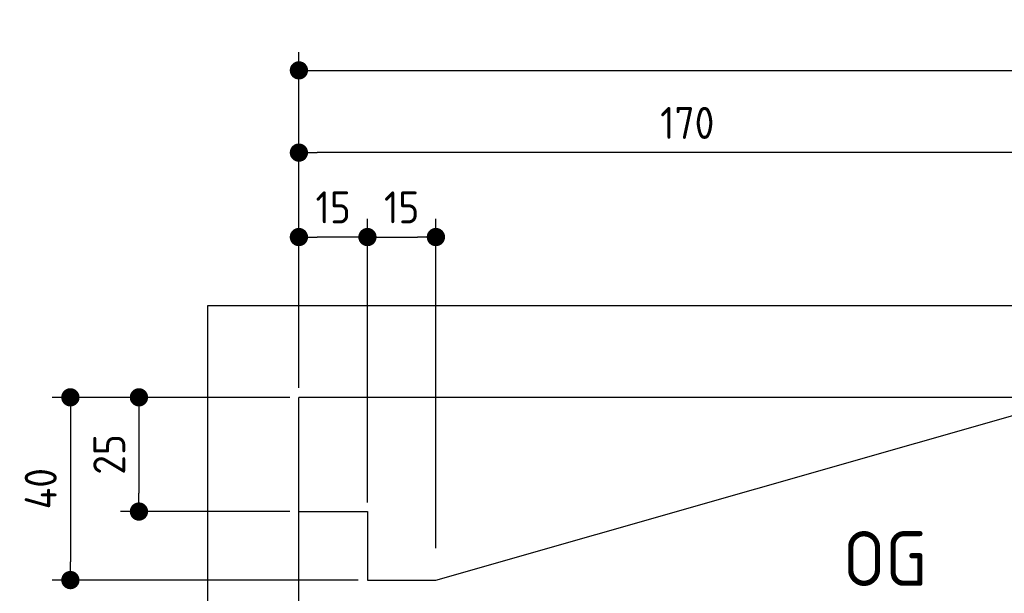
# Model space of a CAD drawing. Header units: millimetres. Extents: x -411 to 6777, y 0 to 6427.
# Tile 3 of 6: x -411 to 1744, y 5171 to 6427. Entities that reach past the tile are written whole.
import ezdxf

# ---------------------------------------------------------------- set-up
doc = ezdxf.new("R2010")
doc.units = ezdxf.units.MM
doc.layers.add('4', color=3, linetype='Continuous')
for name, color, linetype, lineweight in [('car', 10, 'Continuous', 25), ('Freiraum', 7, 'Continuous', 25), ('Gebäude', 7, 'Continuous', 25)]:
    doc.layers.add(name, color=color, linetype=linetype, lineweight=lineweight)
doc.styles.get("Standard").update_dxf_attribs({"font": 'ISOCP.SHX'})
doc.dimstyles.new('GEN-ISO', dxfattribs={"dimscale": 20, "dimtxt": 3.5, "dimasz": 2, "dimexe": 2, "dimexo": 1, "dimgap": 1.5, "dimtad": 1, "dimdec": 1, "dimlfac": 0.1, "dimdsep": 46, "dimtxsty": 'STANDARD', "dimblk": 'PUNKT', "dimcen": 2, "dimclrd": 256, "dimclre": 256, "dimclrt": 2, "dimadec": 0, "dimazin": 0, "dimtp": 0.1, "dimtm": 0.1, "dimtfac": 0.71, "dimtdec": 1, "dimtmove": 2, "dimatfit": 3, "dimldrblk": 'PUNKT', "dimfxl": 2, "dimtolj": 1, "dimarcsym": 0})

# ---------------------------------------------------------------- blocks, each defined once
blk = doc.blocks.new('PUNKT')
at = {"layer": '4', "color": 0, "linetype": 'ByBlock'}
blk.add_line((-0.5, 0), (-1, 0), dxfattribs=at)
at = {"layer": '4', "color": 0, "linetype": 'ByBlock', "const_width": 0.5}
blk.add_lwpolyline([(-0.25, 0, 1), (0.25, 0, 1)], format="xyb", close=True, dxfattribs=at)
blk = doc.blocks.new('*D116')
at = {"layer": '4', "lineweight": -2, "transparency": 16777216}
for p, q in [((200, 5620.9), (200, 6355.8)), ((5700, 5820.9), (5700, 6355.8)), ((240, 6315.8), (5660, 6315.8))]:
    blk.add_line(p, q, dxfattribs=at)
at = {"layer": 'Defpoints', "color": 0, "transparency": 16777216}
for p in [(5700, 6315.8), (5700, 5800.9), (200, 5600.9)]:
    blk.add_point(p, dxfattribs=at)
at = {"layer": '4', "lineweight": -2, "transparency": 16777216, "xscale": 40, "yscale": 40, "zscale": 40, "rotation": 180}
blk.add_blockref('PUNKT', (200, 6315.8), dxfattribs=at)
at = {"layer": '4', "lineweight": -2, "transparency": 16777216, "xscale": 40, "yscale": 40, "zscale": 40}
blk.add_blockref('PUNKT', (5700, 6315.8), dxfattribs=at)
at = {"layer": '4', "color": 2, "transparency": 16777216, "insert": (2950, 6380.8), "char_height": 70, "attachment_point": 5}
blk.add_mtext('550', dxfattribs=at)
blk = doc.blocks.new('Car')
at = {"layer": 'car'}
for points, degree in [([(1631.9, 5053.7), (1667.6, 5050.2), (1967.5, 5301.8), (2145, 5412.4)], 3), ([(1927.8, 5307.4), (1847.3, 5246.2), (1745.7, 5161.8), (1617.3, 5055.4), (1623.3, 5053.5)], 4)]:
    blk.add_open_spline(points, degree=degree, dxfattribs=at)
blk = doc.blocks.new('_Dot')
at = {"color": 0, "linetype": 'ByBlock', "lineweight": -2}
blk.add_line((-0.5, 0), (-1, 0), dxfattribs=at)
at = {"color": 0, "linetype": 'ByBlock', "const_width": 0.5}
blk.add_lwpolyline([(-0.25, 0, 1), (0.25, 0, 1)], format="xyb", close=True, dxfattribs=at)
blk = doc.blocks.new('*D122')
at = {"layer": '4', "lineweight": -2, "transparency": 16777216}
for p, q in [((200, 5620.9), (200, 6175.7)), ((1899.7, 5670), (1899.7, 6175.7)), ((1859.7, 6135.7), (240, 6135.7))]:
    blk.add_line(p, q, dxfattribs=at)
at = {"layer": 'Defpoints', "color": 0, "transparency": 16777216}
for p in [(200, 6135.7), (1899.7, 5650), (200, 5600.9)]:
    blk.add_point(p, dxfattribs=at)
at = {"layer": '4', "lineweight": -2, "transparency": 16777216, "xscale": 40, "yscale": 40, "zscale": 40, "rotation": 180}
blk.add_blockref('_Dot', (200, 6135.7), dxfattribs=at)
at = {"layer": '4', "lineweight": -2, "transparency": 16777216, "xscale": 40, "yscale": 40, "zscale": 40}
blk.add_blockref('_Dot', (1899.7, 6135.7), dxfattribs=at)
at = {"layer": '4', "color": 2, "transparency": 16777216, "insert": (1049.8, 6200.7), "char_height": 70, "attachment_point": 5}
blk.add_mtext('170', dxfattribs=at)
blk = doc.blocks.new('*D123')
at = {"layer": '4', "lineweight": -2, "transparency": 16777216}
for p, q in [((200, 5620.9), (200, 5990.9)), ((350, 5370.9), (350, 5990.9)), ((310, 5950.9), (240, 5950.9))]:
    blk.add_line(p, q, dxfattribs=at)
at = {"layer": 'Defpoints', "color": 0, "transparency": 16777216}
for p in [(200, 5950.9), (200, 5600.9), (350, 5350.9)]:
    blk.add_point(p, dxfattribs=at)
at = {"layer": '4', "lineweight": -2, "transparency": 16777216, "xscale": 40, "yscale": 40, "zscale": 40, "rotation": 180}
blk.add_blockref('_Dot', (200, 5950.9), dxfattribs=at)
at = {"layer": '4', "lineweight": -2, "transparency": 16777216, "xscale": 40, "yscale": 40, "zscale": 40}
blk.add_blockref('_Dot', (350, 5950.9), dxfattribs=at)
at = {"layer": '4', "color": 2, "transparency": 16777216, "insert": (275, 6015.9), "char_height": 70, "attachment_point": 5}
blk.add_mtext('15', dxfattribs=at)
blk = doc.blocks.new('*D124')
at = {"layer": '4', "lineweight": -2, "transparency": 16777216}
for p, q in [((180, 5600), (-340, 5600)), ((-300, 5560), (-300, 5240)), ((330, 5200), (-340, 5200))]:
    blk.add_line(p, q, dxfattribs=at)
at = {"layer": 'Defpoints', "color": 0, "transparency": 16777216}
for p in [(200, 5600), (-300, 5200), (350, 5200)]:
    blk.add_point(p, dxfattribs=at)
at = {"layer": '4', "lineweight": -2, "transparency": 16777216, "xscale": 40, "yscale": 40, "zscale": 40}
for p, rotation in [((-300, 5600), 90), ((-300, 5200), 270)]:
    blk.add_blockref('_Dot', p, dxfattribs=dict(at, rotation=rotation))
at = {"layer": '4', "color": 2, "transparency": 16777216, "insert": (-365, 5400), "char_height": 70, "attachment_point": 5, "rotation": 90}
blk.add_mtext('40', dxfattribs=at)
blk = doc.blocks.new('*D125')
at = {"layer": '4', "lineweight": -2, "transparency": 16777216}
for p, q in [((180, 5600), (-190, 5600)), ((-150, 5560), (-150, 5390)), ((180, 5350), (-190, 5350))]:
    blk.add_line(p, q, dxfattribs=at)
at = {"layer": 'Defpoints', "color": 0, "transparency": 16777216}
for p in [(200, 5600), (-150, 5350), (200, 5350)]:
    blk.add_point(p, dxfattribs=at)
at = {"layer": '4', "lineweight": -2, "transparency": 16777216, "xscale": 40, "yscale": 40, "zscale": 40}
for p, rotation in [((-150, 5600), 90), ((-150, 5350), 270)]:
    blk.add_blockref('_Dot', p, dxfattribs=dict(at, rotation=rotation))
at = {"layer": '4', "color": 2, "transparency": 16777216, "insert": (-215, 5475), "char_height": 70, "attachment_point": 5, "rotation": 90}
blk.add_mtext('25', dxfattribs=at)
blk = doc.blocks.new('*D126')
at = {"layer": '4', "lineweight": -2, "transparency": 16777216}
for p, q in [((350, 5370), (350, 5990.9)), ((499.8, 5270), (499.8, 5990.9)), ((390, 5950.9), (459.8, 5950.9))]:
    blk.add_line(p, q, dxfattribs=at)
at = {"layer": 'Defpoints', "color": 0, "transparency": 16777216}
for p in [(499.8, 5950.9), (350, 5350), (499.8, 5250)]:
    blk.add_point(p, dxfattribs=at)
at = {"layer": '4', "lineweight": -2, "transparency": 16777216, "xscale": 40, "yscale": 40, "zscale": 40, "rotation": 180}
blk.add_blockref('_Dot', (350, 5950.9), dxfattribs=at)
at = {"layer": '4', "lineweight": -2, "transparency": 16777216, "xscale": 40, "yscale": 40, "zscale": 40}
blk.add_blockref('_Dot', (499.8, 5950.9), dxfattribs=at)
at = {"layer": '4', "color": 2, "transparency": 16777216, "insert": (424.9, 6015.9), "char_height": 70, "attachment_point": 5}
blk.add_mtext('15', dxfattribs=at)
blk = doc.blocks.new('Gebäude_345_GT195')
at = {"layer": 'Freiraum'}
blk.add_lwpolyline([(200, 5350), (350, 5350), (350, 5200), (499.8, 5200), (1900, 5600)], dxfattribs=at)
at = {"layer": 'Gebäude'}
for p, q in [((5900, 5800), (0, 5800)), ((0, 5800), (0, 0)), ((5700, 5600), (200, 5600)), ((200, 200), (200, 5600))]:
    blk.add_line(p, q, dxfattribs=at)

msp = doc.modelspace()

# ---------------------------------------------------------------- block references
at = {"layer": 'car', "rotation": 359.4752422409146}
msp.add_blockref('Car', (0, 0), dxfattribs=at)
at = {"layer": 'Gebäude'}
msp.add_blockref('Gebäude_345_GT195', (0, 0), dxfattribs=at)

# ---------------------------------------------------------------- texts
msp.add_text('OG', height=120).set_placement((1390.46, 5187))

# ---------------------------------------------------------------- dimensions: what is measured, and where the dimension line sits
at = {"layer": '4'}
for base, p1, p2, override, picture, middle in [((5700, 6315.8), (200, 5600.88), (5700, 5800.88), {"dimtdec": 3, "dimtolj": 0}, '*D116', (2950, 6380.8)), ((200, 6135.7), (1899.68, 5650), (200, 5600.88), {"dimblk1": 'Dot', "dimblk2": 'Dot', "dimsah": 1, "dimtdec": 3, "dimtolj": 0}, '*D122', (1049.84, 6200.7)), ((200, 5950.88), (350, 5350.88), (200, 5600.88), {"dimblk1": 'Dot', "dimblk2": 'Dot', "dimsah": 1, "dimtdec": 3, "dimtolj": 0}, '*D123', (275, 6015.88)), ((499.76, 5950.88), (350, 5350), (499.76, 5250), {"dimblk1": 'Dot', "dimblk2": 'Dot', "dimsah": 1, "dimtdec": 3, "dimtolj": 0}, '*D126', (424.88, 6015.88))]:
    dim = msp.add_linear_dim(base=base, p1=p1, p2=p2, dimstyle='GEN-ISO', override=override, dxfattribs=at)
    dim.commit()
    dim.dimension.update_dxf_attribs({"geometry": picture, "text_midpoint": middle})
for base, p2, picture, middle in [((-300, 5200), (350, 5200), '*D124', (-365, 5400)), ((-150, 5350), (200, 5350), '*D125', (-215.01, 5475))]:
    dim = msp.add_linear_dim(base=base, p1=(200, 5600), p2=p2, angle=90, dimstyle='GEN-ISO', override={"dimblk1": 'Dot', "dimblk2": 'Dot', "dimsah": 1, "dimtdec": 3, "dimtolj": 0}, dxfattribs=at)
    dim.commit()
    dim.dimension.update_dxf_attribs({"geometry": picture, "text_midpoint": middle})

doc.saveas('drawing.dxf')
